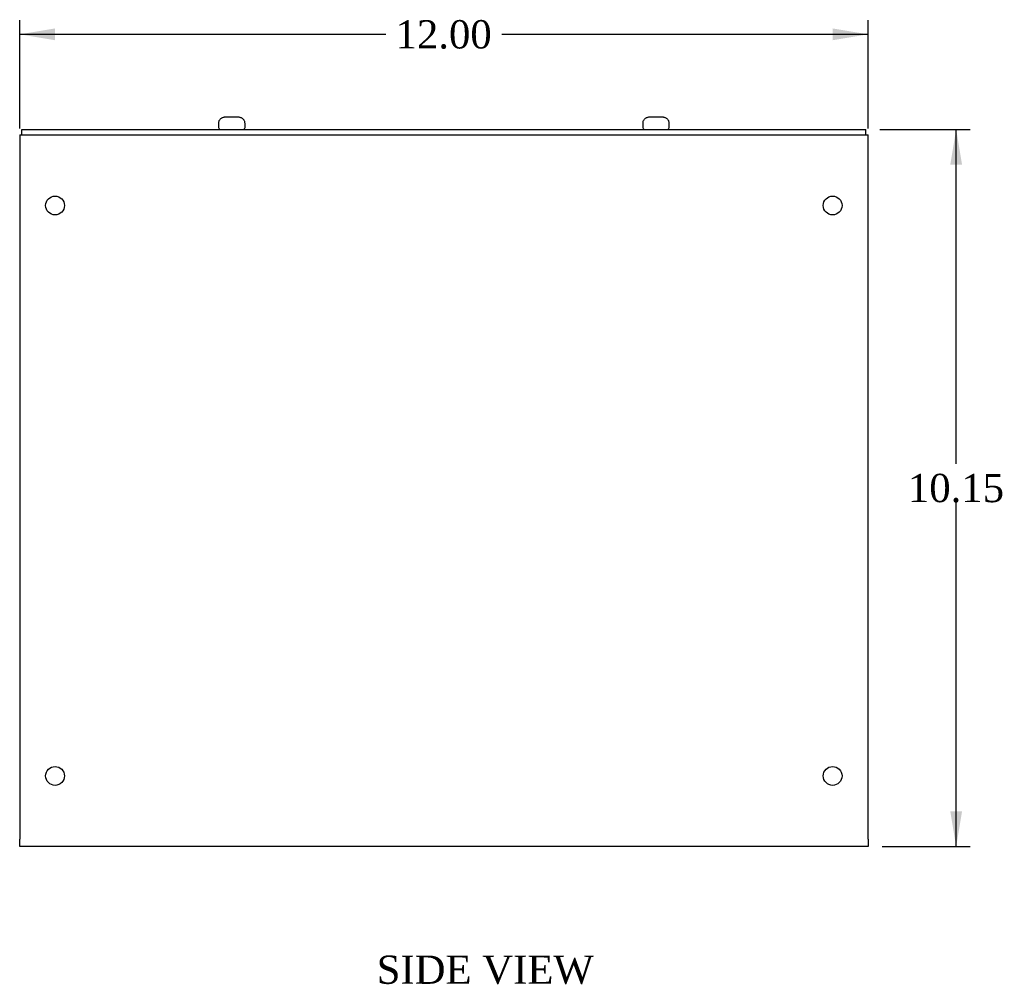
# Model space of a CAD drawing. Header units: inches. Extents: x 0.2 to 77.9, y -0.5 to 51.8.
# Tile 2 of 3: x 42.7 to 56.6, y 16.9 to 30.6. Entities that reach past the tile are written whole.
import ezdxf
from ezdxf.enums import TextEntityAlignment as Align

# ---------------------------------------------------------------- set-up
doc = ezdxf.new("R2010")
doc.units = ezdxf.units.IN
doc.header["$MEASUREMENT"] = 0
for name, color, linetype in [('COM56310-3', 7, 'Continuous'), ('COM56316-2', 7, 'Continuous'), ('Default', 7, 'Continuous'), ('SCS19515', 7, 'Continuous')]:
    doc.layers.add(name, color=color, linetype=linetype)
doc.styles.add('SEACAD_Times_New_Roman', font='times.ttf')
doc.dimstyles.new('HAMMOND_(STH_-_66x44)', dxfattribs={"dimtxt": 0.4, "dimasz": 0.5, "dimexe": 0.2, "dimexo": 0.2, "dimgap": 0.1, "dimtad": 0, "dimtih": 1, "dimtoh": 1, "dimzin": 0, "dimdsep": 46, "dimtxsty": 'SEACAD_Times_New_Roman', "dimblk1": '_SE_FILLED', "dimblk2": '_SE_FILLED', "dimsah": 1, "dimcen": 0.2, "dimadec": 0, "dimazin": 0, "dimtfac": 0.8, "dimtofl": 0, "dimtmove": 0, "dimatfit": 3, "dimfxl": 1, "dimtolj": 1, "dimtzin": 0, "dimarcsym": 0})

# ---------------------------------------------------------------- blocks, each defined once
blk = doc.blocks.new('SE3')
at = {"layer": 'COM56310-3', "color": 7, "linetype": 'Continuous'}
for p, q in [((42.6949249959, 28.928933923), (42.7259249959, 28.928933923)), ((42.6949249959, 28.928933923), (42.6949249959, 28.820933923)), ((54.6639249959, 28.928933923), (54.6949249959, 28.928933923)), ((54.6949249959, 28.820933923), (54.6949249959, 28.928933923)), ((42.6949249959, 28.820933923), (42.6949249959, 18.964933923)), ((54.6949249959, 18.964933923), (54.6949249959, 28.820933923)), ((42.6949249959, 18.856933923), (42.6949249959, 18.964933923)), ((54.6949249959, 18.964933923), (54.6949249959, 18.856933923)), ((54.6949249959, 18.856933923), (42.6949249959, 18.856933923))]:
    blk.add_line(p, q, dxfattribs=at)
for centre in [(43.1949249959, 27.928933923), (54.1949249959, 27.928933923), (43.1949249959, 19.856933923), (54.1949249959, 19.856933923)]:
    blk.add_circle(centre, 0.133, dxfattribs=at)
at = {"layer": 'COM56316-2', "color": 7, "linetype": 'Continuous'}
for p, q in [((42.7259249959, 29.006926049), (54.6639249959, 29.006926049)), ((42.7259249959, 28.928933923), (42.7259249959, 29.006926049)), ((54.6639249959, 28.928933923), (54.6639249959, 29.006926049)), ((42.7259249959, 28.928933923), (54.6639249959, 28.928933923))]:
    blk.add_line(p, q, dxfattribs=at)
at = {"layer": 'SCS19515', "color": 7, "linetype": 'Continuous'}
for p, q in [((45.6019051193, 29.181926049), (45.7874448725, 29.181926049)), ((51.6024051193, 29.181926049), (51.7879448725, 29.181926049)), ((45.5071749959, 29.091926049), (45.5071749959, 29.031926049)), ((45.510865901, 29.106926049), (45.5084337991, 29.106926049)), ((45.8784840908, 29.106926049), (45.8809161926, 29.106926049)), ((45.8821749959, 29.031926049), (45.8821749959, 29.091926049)), ((51.5076749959, 29.091926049), (51.5076749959, 29.031926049)), ((51.511365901, 29.106926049), (51.5089337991, 29.106926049)), ((51.8789840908, 29.106926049), (51.8814161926, 29.106926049)), ((51.8826749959, 29.031926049), (51.8826749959, 29.091926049))]:
    blk.add_line(p, q, dxfattribs=at)
for centre, radius, start, end in [((45.59717499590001, 29.091926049), 0.0900000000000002, 170.4059317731, 180), ((45.5321749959, 29.031926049), 0.0249999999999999, 180, 270), ((45.8571749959, 29.031926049), 0.0249999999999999, 270, 0), ((45.7921749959, 29.091926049), 0.0899999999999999, 0, 9.594068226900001), ((51.5976749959, 29.091926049), 0.0900000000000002, 170.4059317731, 180), ((51.5326749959, 29.031926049), 0.0249999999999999, 180, 270), ((51.8576749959, 29.031926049), 0.0249999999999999, 270, 0), ((51.7926749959, 29.091926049), 0.0899999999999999, 0, 9.594068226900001)]:
    blk.add_arc(centre, radius, start, end, dxfattribs=at)
for points in [[(45.51086590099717, 29.10692604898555), (45.51176551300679, 29.11217872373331), (45.51316130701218, 29.1174287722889), (45.51683035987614, 29.12746753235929), (45.51909742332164, 29.13228023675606), (45.52449093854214, 29.14149501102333), (45.52764721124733, 29.14591961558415), (45.53459351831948, 29.15401633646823), (45.53840230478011, 29.15773210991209), (45.54669182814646, 29.16449780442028), (45.55118284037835, 29.16753989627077), (45.56049273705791, 29.17272269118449), (45.5653517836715, 29.1748997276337), (45.5754789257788, 29.17842334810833), (45.58071895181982, 29.1797501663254), (45.5912257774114, 29.18149344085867), (45.59653697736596, 29.18192604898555), (45.60190511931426, 29.18192604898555)], [(45.78744487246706, 29.18192604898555), (45.79277304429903, 29.18192604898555), (45.79817479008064, 29.18148961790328), (45.80874037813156, 29.17972738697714), (45.81389288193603, 29.17841448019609), (45.82393651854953, 29.17492246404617), (45.82886916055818, 29.17271965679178), (45.83824934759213, 29.16749050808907), (45.84265422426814, 29.16449859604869), (45.85090224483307, 29.15777160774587), (45.85477748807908, 29.15399748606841), (45.86176232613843, 29.14584449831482), (45.8648514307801, 29.14150527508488), (45.87023661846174, 29.13231023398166), (45.87254967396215, 29.12740048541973), (45.87621840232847, 29.11733206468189), (45.87758341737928, 29.1121849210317), (45.87848409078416, 29.10692604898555)], [(51.51136590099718, 29.10692604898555), (51.5122655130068, 29.11217872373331), (51.51366130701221, 29.1174287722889), (51.51733035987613, 29.12746753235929), (51.51959742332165, 29.13228023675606), (51.52499093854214, 29.14149501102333), (51.52814721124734, 29.14591961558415), (51.53509351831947, 29.15401633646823), (51.53890230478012, 29.15773210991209), (51.54719182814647, 29.16449780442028), (51.55168284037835, 29.16753989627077), (51.56099273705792, 29.17272269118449), (51.5658517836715, 29.1748997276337), (51.57597892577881, 29.17842334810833), (51.58121895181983, 29.1797501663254), (51.59172577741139, 29.18149344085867), (51.59703697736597, 29.18192604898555), (51.60240511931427, 29.18192604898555)], [(51.78794487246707, 29.18192604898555), (51.79327304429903, 29.18192604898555), (51.79867479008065, 29.18148961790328), (51.80924037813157, 29.17972738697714), (51.81439288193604, 29.17841448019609), (51.82443651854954, 29.17492246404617), (51.82936916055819, 29.17271965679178), (51.83874934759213, 29.16749050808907), (51.84315422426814, 29.16449859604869), (51.85140224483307, 29.15777160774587), (51.85527748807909, 29.15399748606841), (51.86226232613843, 29.14584449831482), (51.86535143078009, 29.14150527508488), (51.87073661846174, 29.13231023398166), (51.87304967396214, 29.12740048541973), (51.87671840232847, 29.11733206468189), (51.87808341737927, 29.1121849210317), (51.87898409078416, 29.10692604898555)]]:
    blk.add_open_spline(points, degree=3, knots=[0, 0, 0, 0, 0.1249999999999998, 0.1249999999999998, 0.2499999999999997, 0.2499999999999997, 0.3749999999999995, 0.3749999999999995, 0.4999999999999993, 0.4999999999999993, 0.6249999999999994, 0.6249999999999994, 0.7499999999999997, 0.7499999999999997, 0.8749999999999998, 0.8749999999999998, 1, 1, 1, 1], dxfattribs=at)
blk = doc.blocks.new('DMBLK1235')
at = {"layer": 'Default', "linetype": 'Continuous', "transparency": 16777216}
for points in [[(43.19492498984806, 30.43483137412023), (42.69492499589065, 30.35149804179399), (43.19492498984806, 30.26816470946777)], [(54.19492500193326, 30.43483137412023), (54.19492500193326, 30.26816470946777), (54.69492499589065, 30.35149804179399)]]:
    blk.add_hatch(color=7, dxfattribs=at).paths.add_polyline_path(points)
at = {"layer": 'Default', "color": 7, "linetype": 'Continuous', "transparency": 16777216}
for p, q in [((42.6949249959, 29.0209339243), (42.6949249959, 30.551498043)), ((54.6949249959, 29.0209339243), (54.6949249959, 30.551498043)), ((42.6949249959, 30.3514980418), (47.8724607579, 30.3514980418)), ((49.5173892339, 30.3514980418), (54.6949249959, 30.3514980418))]:
    blk.add_line(p, q, dxfattribs=at)
at = {"layer": 'Default', "color": 7, "linetype": 'Continuous', "transparency": 16777216, "style": 'SEACAD_Times_New_Roman'}
blk.add_text('12.00', height=0.4, dxfattribs=at).set_placement((48.0124606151, 30.5514980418), align=Align.TOP_LEFT)
blk = doc.blocks.new('_SE_FILLED')
at = {"color": 0}
blk.add_line((0, 0), (-1, 0), dxfattribs=at)
blk.add_solid([(0, 0), (-1, -0.1665), (-1, 0.1665), (0, 0)], dxfattribs=at)
blk = doc.blocks.new('DMBLK1236')
at = {"layer": 'Default', "linetype": 'Continuous', "transparency": 16777216}
for points in [[(56.02565667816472, 28.50692605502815), (55.94232334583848, 29.00692604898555), (55.85899001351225, 28.50692605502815)], [(56.02565667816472, 19.3569339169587), (55.85899001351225, 19.3569339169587), (55.94232334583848, 18.8569339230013)]]:
    blk.add_hatch(color=7, dxfattribs=at).paths.add_polyline_path(points)
at = {"layer": 'Default', "color": 7, "linetype": 'Continuous', "transparency": 16777216}
for p, q in [((54.8639249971, 29.006926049), (56.1423233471, 29.006926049)), ((55.9423233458, 24.2719298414), (55.9423233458, 29.006926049)), ((55.9423233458, 18.856933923), (55.9423233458, 23.7319297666)), ((54.8949249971, 18.856933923), (56.1423233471, 18.856933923))]:
    blk.add_line(p, q, dxfattribs=at)
at = {"layer": 'Default', "color": 7, "linetype": 'Continuous', "transparency": 16777216, "style": 'SEACAD_Times_New_Roman'}
blk.add_text('10.15', height=0.4, dxfattribs=at).set_placement((55.2598588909, 24.1319297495), align=Align.TOP_LEFT)

msp = doc.modelspace()

# ---------------------------------------------------------------- block references
at = {"layer": 'Default'}
msp.add_blockref('SE3', (0, 0), dxfattribs=at)

# ---------------------------------------------------------------- texts
at = {"layer": 'Default', "color": 7, "linetype": 'Continuous', "style": 'SEACAD_Times_New_Roman'}
msp.add_text('SIDE VIEW', height=0.4, dxfattribs=at).set_placement((47.7448297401, 17.3159515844), align=Align.TOP_LEFT)

# ---------------------------------------------------------------- dimensions: what is measured, and where the dimension line sits
at = {"layer": 'Default', "color": 7, "linetype": 'Continuous'}
for base, p1, p2, angle, picture, middle in [((42.6949249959, 30.3514980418), (42.6949249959, 28.820933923), (54.6949249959, 28.820933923), 0, 'DMBLK1235', (48.69492507, 30.3514980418)), ((55.9423233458, 18.856933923), (54.6949249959, 18.856933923), (54.6639249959, 29.006926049), 90.17499162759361, 'DMBLK1236', (55.9423233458, 23.9319297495))]:
    dim = msp.add_linear_dim(base=base, p1=p1, p2=p2, angle=angle, text='\\A1;<>', dimstyle='HAMMOND_(STH_-_66x44)', dxfattribs=at)
    dim.commit()
    dim.dimension.update_dxf_attribs({"geometry": picture, "text_midpoint": middle, "dimtype": 161})

doc.saveas('drawing.dxf')
